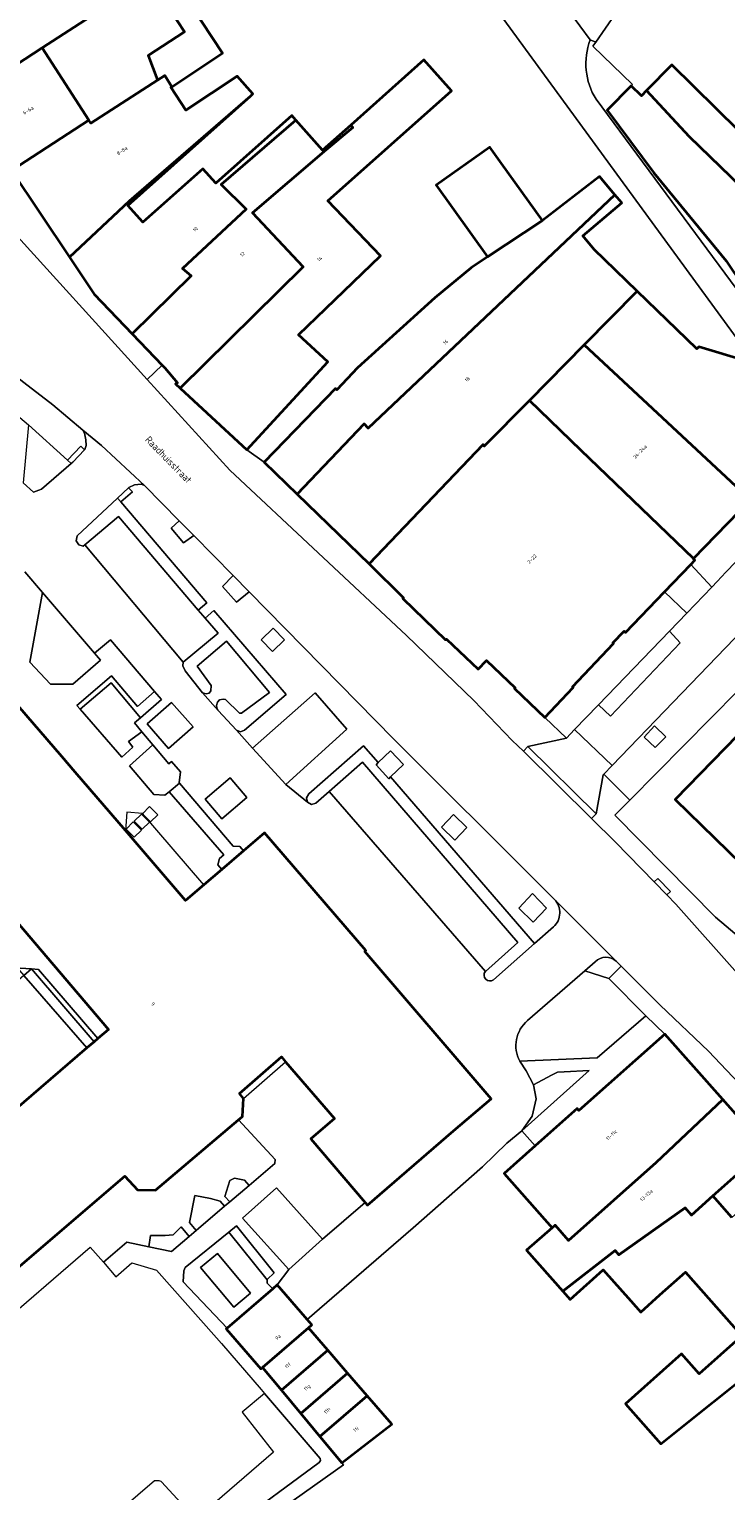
# Model space of a CAD drawing. Header units: metres. Extents: x 183400 to 185591, y 327112 to 329102.
# Tile 9 of 107: x 183596 to 183666, y 327738 to 327884. Entities that reach past the tile are written whole.
import ezdxf

# ---------------------------------------------------------------- set-up
doc = ezdxf.new("R2010")
doc.units = ezdxf.units.M
for name, color, linetype, lineweight in [('B-WE-GR-BEPLANTING_CULTUUR_BODEMBEDEKKER-GV', 90, 'Continuous', 18), ('B-WE-GR-BEPLANTING_CULTUUR_HEESTERS-GV', 90, 'Continuous', 18), ('B-WE-GR-BEPLANTING_CULTUUR_VASTE PLANTENVAK-GV', 90, 'Continuous', 18), ('B-WE-GR-GRAS-GV', 60, 'Continuous', 13), ('B-WE-GR-GROENVOORZIENING-GV', 80, 'Continuous', 18), ('B-WE-GR-HAAG-GV', 90, 'GR-HAAG1', 13), ('B-WE-IE-MEUBILAIR_WEGMEUBILAIR-GV', 7, 'Continuous', 18), ('B-WE-OG-BEBOUWING-GV', 7, 'Continuous', 35), ('B-WE-OG-BEBOUWING_HUISNUMMER-T18', 10, 'Continuous', 18), ('B-WE-OG-BEBOUWING_LUIFEL-GV', 7, 'Continuous', 18), ('B-WE-OG-BEBOUWING_STRAATNAAM-T35', 50, 'Continuous', 35), ('B-WE-OG-TERREIN_ERF-GV', 7, 'Continuous', 18), ('B-WE-VH-ONVERHARD-GV', 252, 'Continuous', 18), ('B-WE-VH-VERHARDING_ASFALT-GV', 252, 'Continuous', 18), ('B-WE-VH-VERHARDING_BETON-GV', 252, 'Continuous', 18), ('B-WE-VH-VERHARDING_BETONSTRAATSTEEN-GV', 252, 'Continuous', 18), ('B-WE-VH-VERHARDING_OPEN-GV', 252, 'Continuous', 18), ('B-WE-VH-VERHARDING_SIERBESTRATING-GV', 252, 'Continuous', 18), ('B-WE-VH-VERHARDING_TEGEL-GV', 252, 'Continuous', 18)]:
    doc.layers.add(name, color=color, linetype=linetype, lineweight=lineweight)
doc.styles.add('NLCS-ISO-M200-T25', font='NLCS-ISO.ttf')
doc.linetypes.add('GR-HAAG1', pattern='A,6,[176,NLCS.SHX,S=0.125,R=0,X=0,Y=0],-2', length=8)

msp = doc.modelspace()

# ---------------------------------------------------------------- linework, layer by layer
at = {"layer": 'B-WE-GR-BEPLANTING_CULTUUR_BODEMBEDEKKER-GV', "flags": 128}
for points in [[(183621.662, 327808.625), (183627.78, 327814.14), (183624.61, 327817.78), (183618.341, 327812.257), (183621.662, 327808.625)], [(183645.242, 327774.044), (183651.955, 327780.063), (183649.484, 327779.936), (183648.814, 327779.891), (183648.208, 327779.603), (183646.413, 327778.653), (183646.679, 327777.223), (183646.27, 327775.494), (183645.242, 327774.044)], [(183615.809, 327754.339), (183620.36, 327758.28), (183619.8, 327758.85), (183619.8, 327759.159), (183615.964, 327763.939), (183611.62, 327760.41), (183611.5, 327760.08), (183611.41, 327758.96), (183615.809, 327754.339)], [(183618.132, 327757.819), (183616.476, 327756.425), (183613.151, 327760.411), (183614.838, 327761.784), (183618.132, 327757.819)]]:
    msp.add_lwpolyline(points, close=True, dxfattribs=at)
msp.add_lwpolyline([(183651.531, 327790.016), (183645.817, 327785.047, 0.3552007), (183645.027, 327781.004), (183652.752, 327781.33), (183657.637, 327785.536), (183653.929, 327789.267)], format="xyb", close=True, dxfattribs=at)
msp.add_lwpolyline([(183592.069, 327753.761), (183602.145, 327762.439), (183603.477, 327760.918), (183605.786, 327762.918), (183607.982, 327762.461), (183608.15, 327763.596), (183609.621, 327763.58), (183610.429, 327763.661), (183611.221, 327764.452), (183612.024, 327763.507), (183612.024, 327763.507), (183612.708, 327764.088), (183612.062, 327764.875), (183612.579, 327767.603), (183614.165, 327767.303), (183615.116, 327767.022), (183615.554, 327766.507), (183616.071, 327766.947), (183615.571, 327767.494), (183616.072, 327769.092), (183616.54, 327769.302), (183617.558, 327769.125), (183618.009, 327768.595), (183620.58, 327770.78), (183620.6, 327771.18), (183616.962, 327775.141), (183608.67, 327768.11), (183606.87, 327768.16), (183605.61, 327769.52), (183593.97, 327759.57)], dxfattribs=at)
at = {"layer": 'B-WE-GR-BEPLANTING_CULTUUR_HEESTERS-GV', "flags": 128}
for points in [[(183600.226, 327840.676), (183599.866, 327841.023), (183595.985, 327844.54), (183595.433, 327838.749), (183596.47, 327837.83), (183597.28, 327838.13), (183600.226, 327840.676)], [(183597.379, 327827.793), (183596.105, 327820.83), (183598.159, 327818.644), (183600.385, 327818.633), (183603.175, 327821.027), (183602.572, 327821.731), (183597.379, 327827.793)], [(183607.289, 327813.885), (183606.571, 327814.771), (183607.162, 327815.286), (183604.218, 327818.772), (183601.143, 327816.136), (183605.307, 327811.342), (183606.382, 327812.35), (183605.969, 327812.906), (183607.289, 327813.885)], [(183610.035, 327807.902), (183611.054, 327808.768), (183611.027, 327808.8), (183611.147, 327809.896), (183610.248, 327810.913), (183609.987, 327810.696), (183608.406, 327812.579), (183606.045, 327810.501), (183608.497, 327807.627), (183609.604, 327807.57), (183610.035, 327807.902)], [(183595.51, 327789.57), (183596.259, 327790.213), (183595.146, 327790.297), (183593.29, 327792.46), (183593.376, 327793.591), (183580.522, 327808.569), (183579.474, 327808.532), (183578.212, 327810.082), (183577.75, 327810.04), (183595.51, 327789.57)], [(183596.259, 327790.213), (183595.51, 327789.57), (183601.802, 327782.317), (183602.521, 327782.934), (183596.275, 327790.211), (183596.259, 327790.213)], [(183618.132, 327757.819), (183614.838, 327761.784), (183613.151, 327760.411), (183616.476, 327756.425), (183618.132, 327757.819)], [(183616.256, 327734.464), (183625.01, 327740.92), (183625.12, 327741.13), (183625.11, 327741.33), (183619.526, 327747.821), (183617.321, 327745.959), (183620.455, 327741.958), (183614.57, 327736.885), (183616.256, 327734.464)]]:
    msp.add_lwpolyline(points, close=True, dxfattribs=at)
at = {"layer": 'B-WE-GR-BEPLANTING_CULTUUR_VASTE PLANTENVAK-GV', "flags": 128}
for points in [[(183607.246, 327805.673), (183606.538, 327804.966), (183607.317, 327804.165), (183608.066, 327804.853), (183607.246, 327805.673)], [(183608.073, 327806.415), (183607.366, 327805.708), (183608.145, 327804.907), (183608.894, 327805.595), (183608.073, 327806.415)], [(183606.439, 327804.888), (183605.732, 327804.182), (183606.511, 327803.38), (183607.26, 327804.069), (183606.439, 327804.888)]]:
    msp.add_lwpolyline(points, close=True, dxfattribs=at)
at = {"layer": 'B-WE-GR-GRAS-GV', "flags": 128}
msp.add_lwpolyline([(183601.802, 327782.317), (183595.51, 327789.57), (183581.39, 327777.16), (183582.26, 327776.07), (183587.255, 327769.813), (183601.802, 327782.317)], close=True, dxfattribs=at)
at = {"layer": 'B-WE-GR-GROENVOORZIENING-GV', "flags": 128}
for points in [[(183605.19, 327836.838), (183604.865, 327837.218), (183600.83, 327833.47), (183600.73, 327832.96), (183600.99, 327832.54), (183601.44, 327832.43), (183601.586, 327832.553), (183604.95, 327835.38), (183612.933, 327826.042), (183613.776, 327826.775), (183605.19, 327836.838)], [(183613.35, 327817.78), (183613.7, 327817.68), (183614.01, 327817.75), (183614.17, 327817.99), (183614.2, 327818.5), (183612.83, 327820.45), (183615.76, 327822.94), (183620.05, 327817.82), (183617.26, 327815.74), (183617.05, 327815.75), (183615.64, 327817.11), (183615.4, 327817.15), (183615.06, 327817.07), (183614.85, 327816.84), (183614.76, 327816.53), (183614.78, 327816.27), (183614.91, 327816.01), (183616.746, 327814.048), (183617.141, 327813.874), (183617.537, 327814.044), (183621.695, 327817.602), (183614.487, 327825.988), (183613.614, 327825.246), (183614.91, 327823.73), (183611.43, 327820.84), (183611.38, 327820.48), (183611.61, 327819.99), (183613.35, 327817.78)], [(183601.143, 327816.136), (183604.218, 327818.772), (183607.162, 327815.286), (183609.265, 327817.118), (183608.553, 327817.918), (183606.867, 327816.41), (183604.275, 327819.479), (183600.815, 327816.514), (183601.143, 327816.136)], [(183596.275, 327790.211), (183602.521, 327782.934), (183602.9, 327783.26), (183596.98, 327790.158), (183596.275, 327790.211)], [(183616.071, 327766.947), (183618.009, 327768.595), (183617.558, 327769.125), (183616.54, 327769.302), (183616.072, 327769.092), (183615.571, 327767.494), (183616.071, 327766.947)], [(183615.554, 327766.507), (183615.116, 327767.022), (183614.165, 327767.303), (183612.579, 327767.603), (183612.062, 327764.875), (183612.708, 327764.088), (183615.554, 327766.507)], [(183612.024, 327763.507), (183611.221, 327764.452), (183610.429, 327763.661), (183609.621, 327763.58), (183608.15, 327763.596), (183607.982, 327762.461), (183610.24, 327761.99), (183612.024, 327763.507)], [(183615.964, 327763.939), (183619.8, 327759.159), (183619.8, 327759.21), (183620.52, 327759.86), (183616.74, 327764.57), (183615.964, 327763.939)]]:
    msp.add_lwpolyline(points, close=True, dxfattribs=at)
msp.add_lwpolyline([(183632.14, 327809.376), (183631.95, 327809.19), (183630.69, 327810.6), (183630.903, 327810.807), (183629.439, 327812.501), (183623.955, 327807.71), (183623.728, 327807.309), (183623.853, 327806.866), (183624.244, 327806.645), (183624.679, 327806.759), (183625.998, 327807.927), (183629.345, 327810.855), (183644.854, 327792.851), (183641.598, 327789.965, 0.9041873), (183642.418, 327789.136), (183646.522, 327792.742)], format="xyb", close=True, dxfattribs=at)
at = {"layer": 'B-WE-GR-HAAG-GV', "flags": 128}
for points in [[(183605.19, 327836.838), (183604.865, 327837.218), (183600.83, 327833.47), (183600.73, 327832.96), (183600.99, 327832.54), (183601.44, 327832.43), (183601.586, 327832.553), (183604.95, 327835.38), (183612.933, 327826.042), (183613.776, 327826.775), (183605.19, 327836.838)], [(183613.614, 327825.246), (183614.91, 327823.73), (183611.43, 327820.84), (183611.38, 327820.48), (183611.61, 327819.99), (183613.35, 327817.78), (183613.7, 327817.68), (183614.01, 327817.75), (183614.17, 327817.99), (183614.2, 327818.5), (183612.83, 327820.45), (183615.76, 327822.94), (183620.05, 327817.82), (183617.26, 327815.74), (183617.05, 327815.75), (183615.64, 327817.11), (183615.4, 327817.15), (183615.06, 327817.07), (183614.85, 327816.84), (183614.76, 327816.53), (183614.78, 327816.27), (183614.91, 327816.01), (183616.746, 327814.048), (183617.141, 327813.874), (183617.537, 327814.044), (183621.695, 327817.602), (183614.487, 327825.988), (183613.614, 327825.246)], [(183601.143, 327816.136), (183604.218, 327818.772), (183607.162, 327815.286), (183609.265, 327817.118), (183608.553, 327817.918), (183606.867, 327816.41), (183604.275, 327819.479), (183600.815, 327816.514), (183601.143, 327816.136)], [(183596.275, 327790.211), (183602.521, 327782.934), (183602.9, 327783.26), (183596.98, 327790.158), (183596.275, 327790.211)], [(183616.071, 327766.947), (183618.009, 327768.595), (183617.558, 327769.125), (183616.54, 327769.302), (183616.072, 327769.092), (183615.571, 327767.494), (183616.071, 327766.947)], [(183615.554, 327766.507), (183615.116, 327767.022), (183614.165, 327767.303), (183612.579, 327767.603), (183612.062, 327764.875), (183612.708, 327764.088), (183615.554, 327766.507)], [(183607.982, 327762.461), (183610.24, 327761.99), (183612.024, 327763.507), (183611.221, 327764.452), (183610.429, 327763.661), (183609.621, 327763.58), (183608.15, 327763.596), (183607.982, 327762.461)], [(183615.964, 327763.939), (183619.8, 327759.159), (183619.8, 327759.21), (183620.52, 327759.86), (183616.74, 327764.57), (183615.964, 327763.939)]]:
    msp.add_lwpolyline(points, close=True, dxfattribs=at)
msp.add_lwpolyline([(183623.853, 327806.866), (183624.244, 327806.645), (183624.679, 327806.759), (183625.998, 327807.927), (183629.345, 327810.855), (183644.854, 327792.851), (183641.598, 327789.965, 0.9041873), (183642.418, 327789.136), (183646.522, 327792.742), (183632.14, 327809.376), (183631.95, 327809.19), (183630.69, 327810.6), (183630.903, 327810.807), (183629.439, 327812.501), (183623.955, 327807.71), (183623.728, 327807.309)], format="xyb", close=True, dxfattribs=at)
at = {"layer": 'B-WE-IE-MEUBILAIR_WEGMEUBILAIR-GV', "flags": 128}
for points in [[(183611.036, 327834.956), (183610.22, 327834.22), (183611.44, 327832.77), (183612.483, 327833.484), (183611.036, 327834.956)], [(183618.027, 327827.847), (183616.415, 327829.486), (183615.35, 327828.41), (183616.73, 327826.82), (183618.027, 327827.847)], [(183620.405, 327824.24), (183619.202, 327823.074), (183620.344, 327821.896), (183621.546, 327823.062), (183620.405, 327824.24)], [(183659.611, 327813.4), (183658.502, 327814.472), (183657.475, 327813.366), (183658.574, 327812.323), (183659.611, 327813.4)], [(183632.14, 327809.376), (183633.42, 327810.63), (183632.12, 327811.99), (183630.903, 327810.807), (183630.69, 327810.6), (183631.95, 327809.19), (183632.14, 327809.376)], [(183637.23, 327804.37), (183638.54, 327803.06), (183639.76, 327804.34), (183638.41, 327805.63), (183637.23, 327804.37)], [(183644.95, 327796.29), (183646.36, 327794.88), (183647.7, 327796.27), (183646.31, 327797.73), (183644.95, 327796.29)]]:
    msp.add_lwpolyline(points, close=True, dxfattribs=at)
at = {"layer": 'B-WE-OG-BEBOUWING-GV', "flags": 128}
for points in [[(183598.893, 327895.716), (183600.288, 327894.881), (183598.402, 327891.823), (183595.794, 327890.16), (183590.441, 327886.746), (183591.574, 327884.886), (183587.436, 327882.248), (183590.273, 327877.581), (183597.34, 327882.18), (183608.07, 327889.13), (183609.1, 327890.161), (183607.867, 327891.501), (183609.177, 327893.851), (183600.54, 327898.668), (183598.893, 327895.716)], [(183608.07, 327889.13), (183611.54, 327883.77), (183607.91, 327881.42), (183608.87, 327878.97), (183609.595, 327879.414), (183610.288, 327878.304), (183615.355, 327881.656), (183612.265, 327886.327), (183617.211, 327889.608), (183614.48, 327893.48), (183609.1, 327890.161), (183608.07, 327889.13)], [(183602.006, 327874.974), (183597.34, 327882.18), (183590.273, 327877.581), (183594.65, 327870.38), (183594.17, 327870.088), (183594.263, 327869.949), (183602.006, 327874.974)], [(183617.772, 327842.056), (183625.875, 327850.839), (183622.95, 327853.538), (183631.141, 327861.423), (183625.87, 327866.898), (183638.211, 327877.896), (183635.463, 327880.979), (183628.155, 327874.466), (183628.349, 327874.221), (183625.73, 327872.03), (183618.331, 327865.702), (183623.405, 327860.304), (183611.108, 327848.205), (183617.772, 327842.056)], [(183682.504, 327864.265), (183682.067, 327863.82), (183669.288, 327876.383), (183666.876, 327873.929), (183660.223, 327880.47), (183657.702, 327877.906), (183661.96, 327873.33), (183671.32, 327864.26), (183683.2, 327852.547), (183688.74, 327858.23), (183682.504, 327864.265)], [(183610.288, 327878.304), (183609.595, 327879.414), (183608.87, 327878.97), (183602.21, 327874.66), (183602.006, 327874.974), (183594.263, 327869.949), (183600.062, 327861.291), (183606.039, 327866.882), (183618.136, 327877.352), (183618.389, 327877.578), (183616.806, 327879.355), (183611.693, 327875.972), (183610.193, 327878.241), (183610.288, 327878.304)], [(183673.07, 327849.469), (183673.894, 327848.334), (183676.586, 327845.763), (183677.146, 327846.338), (183683.2, 327852.547), (183671.32, 327864.26), (183661.96, 327873.33), (183657.702, 327877.906), (183657.194, 327877.389), (183656.168, 327878.399), (183653.77, 327875.96), (183658.41, 327869.69), (183665.65, 327860.92), (183670.48, 327853.72), (183673.98, 327850.52), (183673.07, 327849.469)], [(183622.671, 327874.952), (183622.259, 327875.414), (183614.682, 327868.661), (183613.398, 327870.102), (183607.403, 327864.76), (183605.899, 327866.447), (183618.136, 327877.352), (183606.039, 327866.882), (183600.062, 327861.291), (183602.538, 327857.594), (183606.33, 327853.623), (183612.233, 327859.428), (183611.361, 327860.132), (183617.708, 327866.079), (183615.2, 327868.54), (183622.671, 327874.952)], [(183611.108, 327848.205), (183623.405, 327860.304), (183618.331, 327865.702), (183625.73, 327872.03), (183628.349, 327874.221), (183628.155, 327874.466), (183625.34, 327871.958), (183622.671, 327874.952), (183615.2, 327868.54), (183617.708, 327866.079), (183611.361, 327860.132), (183612.233, 327859.428), (183606.33, 327853.623), (183609.319, 327850.493), (183609.572, 327850.228), (183610.868, 327848.741), (183610.638, 327848.638), (183611.108, 327848.205)], [(183641.82, 327861.31), (183647.319, 327864.944), (183643.2, 327870.64), (183642.03, 327872.27), (183636.7, 327868.47), (183641.82, 327861.31)], [(183654.543, 327867.511), (183653.01, 327869.32), (183647.319, 327864.944), (183641.82, 327861.31), (183640.17, 327860.21), (183636.55, 327857.21), (183628.82, 327850.23), (183626.76, 327848.03), (183626.62, 327848.16), (183619.51, 327840.81), (183622.821, 327837.606), (183629.485, 327844.629), (183629.907, 327844.202), (183654.543, 327867.511)], [(183651.453, 327852.51), (183656.764, 327857.9), (183652.48, 327862.05), (183651.35, 327863.42), (183655.226, 327866.705), (183654.543, 327867.511), (183629.907, 327844.202), (183629.485, 327844.629), (183622.821, 327837.606), (183630, 327830.66), (183641.393, 327842.577), (183641.492, 327842.401), (183646.008, 327846.984), (183651.453, 327852.51)], [(183656.764, 327857.9), (183651.453, 327852.51), (183668.087, 327837.043), (183674.023, 327843.134), (183674.662, 327843.79), (183671.121, 327847.22), (183670.74, 327846.78), (183667.68, 327850.89), (183662.92, 327852.33), (183662.72, 327852.13), (183656.764, 327857.9)], [(183651.453, 327852.51), (183646.008, 327846.984), (183651.122, 327842.02), (183662.398, 327831.205), (183668.087, 327837.043), (183651.453, 327852.51)], [(183662.115, 327830.597), (183662.52, 327831.019), (183662.363, 327831.17), (183662.398, 327831.205), (183651.122, 327842.02), (183646.008, 327846.984), (183641.492, 327842.401), (183641.393, 327842.577), (183630, 327830.66), (183633.423, 327827.255), (183633.363, 327827.193), (183637.633, 327823.055), (183637.722, 327823.148), (183640.872, 327820.129), (183641.728, 327821.022), (183644.584, 327818.284), (183644.509, 327818.205), (183647.523, 327815.316), (183650.384, 327818.301), (183650.291, 327818.39), (183654.412, 327822.69), (183654.334, 327822.765), (183655.463, 327823.943), (183655.606, 327823.806), (183659.498, 327827.866), (183662.115, 327830.597)], [(183685.859, 327826.23), (183686.068, 327826.447), (183684.7, 327828.241), (183684.482, 327828.527), (183680.937, 327831.96), (183669.815, 327820.474), (183671.729, 327818.618), (183660.552, 327807.135), (183668.494, 327799.404), (183677.248, 327808.391), (183671.91, 327813.58), (183673.99, 327815.72), (183674.883, 327814.846), (183685.859, 327826.23)], [(183648.281, 327764.375), (183648.568, 327764.625), (183649.9, 327763.1), (183658.65, 327770.87), (183665.312, 327777.169), (183659.514, 327783.698), (183650.93, 327776.075), (183650.764, 327776.262), (183646.576, 327772.542), (183643.474, 327769.788), (183648.281, 327764.375)], [(183648.281, 327764.375), (183645.694, 327762.123), (183649.327, 327758.031), (183654.553, 327762.095), (183654.92, 327761.659), (183661.542, 327766.343), (183662.18, 327765.635), (183664.307, 327767.549), (183669.645, 327772.29), (183665.312, 327777.169), (183658.65, 327770.87), (183649.9, 327763.1), (183648.568, 327764.625), (183648.281, 327764.375)], [(183619.35, 327750.41), (183623.92, 327754.37), (183624.27, 327754.67), (183623.819, 327755.191), (183623.61, 327755.433), (183620.82, 327758.658), (183620.81, 327758.67), (183620.36, 327758.28), (183615.809, 327754.339), (183615.73, 327754.27), (183619.19, 327750.27), (183619.35, 327750.41)], [(183623.92, 327754.37), (183619.35, 327750.41), (183621.241, 327748.137), (183625.86, 327752.13), (183623.92, 327754.37)], [(183623.16, 327745.83), (183627.825, 327749.863), (183625.86, 327752.13), (183621.241, 327748.137), (183623.16, 327745.83)], [(183627.825, 327749.863), (183623.16, 327745.83), (183625.079, 327743.524), (183629.789, 327747.596), (183627.825, 327749.863)], [(183627.275, 327740.885), (183632.251, 327744.754), (183629.789, 327747.596), (183625.079, 327743.524), (183627.275, 327740.885)]]:
    msp.add_lwpolyline(points, close=True, dxfattribs=at)
for points in [[(183593.97, 327759.57), (183605.61, 327769.52), (183606.87, 327768.16), (183608.67, 327768.11), (183616.962, 327775.141), (183617.35, 327775.47), (183617.46, 327777.28), (183617.044, 327777.767), (183621.233, 327781.426), (183621.65, 327780.94), (183626.52, 327775.27), (183624.16, 327773.24), (183629.607, 327766.89), (183629.823, 327766.638), (183638.431, 327774.034), (183642.18, 327777.255), (183629.548, 327791.954), (183629.647, 327792.039), (183619.532, 327803.81), (183617.44, 327802.013), (183615.27, 327800.148), (183613.487, 327798.616), (183611.667, 327797.052), (183605.659, 327804.026), (183600.626, 327809.867), (183599.295, 327811.412), (183594.27, 327817.26)], [(183578.94, 327813.555), (183603.962, 327784.173), (183602.9, 327783.26), (183602.521, 327782.934), (183601.802, 327782.317), (183587.255, 327769.813)], [(183666.215, 327765.396), (183664.307, 327767.549), (183662.18, 327765.635), (183661.542, 327766.343), (183654.92, 327761.659), (183654.553, 327762.095), (183649.327, 327758.031), (183650.059, 327757.207), (183653.376, 327760.152), (183656.114, 327757.069), (183657.125, 327755.947), (183659.032, 327757.669), (183661.575, 327759.926), (183667.212, 327753.579), (183662.951, 327749.794), (183661.205, 327751.761), (183655.597, 327746.781), (183659.136, 327742.795), (183669.55, 327751.11)]]:
    msp.add_lwpolyline(points, dxfattribs=at)
at = {"layer": 'B-WE-OG-BEBOUWING_LUIFEL-GV', "flags": 128}
for points in [[(183605.659, 327804.026), (183611.667, 327797.052), (183613.487, 327798.616), (183607.348, 327805.743), (183605.795, 327805.859), (183605.659, 327804.026)], [(183621.65, 327780.94), (183621.233, 327781.426), (183617.044, 327777.767), (183617.46, 327777.28), (183621.65, 327780.94)], [(183621.97, 327760.21), (183625.34, 327763.23), (183620.73, 327768.35), (183617.36, 327765.33), (183621.97, 327760.21)]]:
    msp.add_lwpolyline(points, close=True, dxfattribs=at)
at = {"layer": 'B-WE-OG-TERREIN_ERF-GV', "flags": 128}
for points in [[(183667.111, 327897.545), (183657.114, 327889.334), (183656.742, 327888.926), (183654.444, 327885.629), (183654.561, 327885.548), (183652.618, 327882.752), (183652.341, 327882.353), (183656.304, 327878.537), (183656.168, 327878.399), (183657.194, 327877.389), (183657.702, 327877.906), (183657.702, 327877.906), (183660.223, 327880.47), (183666.876, 327873.929)], [(183612.265, 327886.327), (183615.355, 327881.656), (183610.288, 327878.304), (183610.193, 327878.241), (183611.693, 327875.972), (183616.806, 327879.355), (183618.389, 327877.578), (183618.136, 327877.352), (183605.899, 327866.447), (183607.403, 327864.76), (183613.398, 327870.102), (183614.682, 327868.661), (183622.259, 327875.414), (183622.671, 327874.952), (183625.34, 327871.958), (183628.155, 327874.466), (183628.155, 327874.466), (183635.463, 327880.979), (183638.211, 327877.896), (183625.87, 327866.898), (183631.141, 327861.423), (183622.95, 327853.538), (183625.875, 327850.839), (183617.772, 327842.056), (183619.51, 327840.81), (183626.62, 327848.16), (183626.76, 327848.03), (183628.82, 327850.23), (183636.55, 327857.21), (183640.17, 327860.21), (183641.82, 327861.31), (183636.7, 327868.47), (183642.03, 327872.27), (183643.2, 327870.64), (183647.319, 327864.944), (183653.01, 327869.32), (183654.543, 327867.511), (183655.226, 327866.705), (183651.35, 327863.42), (183652.48, 327862.05), (183656.764, 327857.9), (183662.72, 327852.13), (183662.92, 327852.33), (183667.68, 327850.89)], [(183670.797, 327847.561), (183643.46, 327884.998)], [(183668.494, 327799.404), (183660.552, 327807.135), (183671.729, 327818.618)], [(183666.821, 327817.978), (183656.034, 327807.062), (183654.546, 327805.557), (183664.57, 327795.39), (183667.14, 327793.2)], [(183669.55, 327751.11), (183659.136, 327742.795), (183655.597, 327746.781), (183661.205, 327751.761), (183662.951, 327749.794), (183667.212, 327753.579), (183661.575, 327759.926), (183659.032, 327757.669), (183657.125, 327755.947), (183656.114, 327757.069), (183653.376, 327760.152), (183650.059, 327757.207), (183649.327, 327758.031), (183649.327, 327758.031), (183645.694, 327762.123), (183648.281, 327764.375), (183643.474, 327769.788), (183646.576, 327772.542), (183645.242, 327774.044), (183643.751, 327772.798), (183641.32, 327770.46), (183634.4, 327764.343), (183623.819, 327755.191), (183624.27, 327754.67), (183623.92, 327754.37), (183625.86, 327752.13), (183627.825, 327749.863), (183629.789, 327747.596), (183632.251, 327744.754), (183627.275, 327740.885), (183627.442, 327740.685), (183616.55, 327732.956)], [(183612.36, 327735.64), (183609.26, 327739), (183609.226, 327739.015), (183609.03, 327739.1), (183608.57, 327739.11), (183605.243, 327736.218)]]:
    msp.add_lwpolyline(points, dxfattribs=at)
for points in [[(183597.34, 327882.18), (183602.006, 327874.974), (183602.21, 327874.66), (183608.87, 327878.97), (183607.91, 327881.42), (183611.54, 327883.77), (183608.07, 327889.13), (183597.34, 327882.18)], [(183669.645, 327772.29), (183664.307, 327767.549), (183666.215, 327765.396), (183669.395, 327768.215), (183676.185, 327760.57), (183672.867, 327757.573), (183674.639, 327756.028), (183678.189, 327752.933), (183683.68, 327756.967), (183675.692, 327765.688), (183669.645, 327772.29)]]:
    msp.add_lwpolyline(points, close=True, dxfattribs=at)
at = {"layer": 'B-WE-VH-ONVERHARD-GV', "flags": 128}
for points in [[(183611.036, 327834.956), (183610.22, 327834.22), (183611.44, 327832.77), (183612.483, 327833.484), (183611.036, 327834.956)], [(183616.415, 327829.486), (183615.35, 327828.41), (183616.73, 327826.82), (183618.027, 327827.847), (183616.415, 327829.486)], [(183620.405, 327824.24), (183619.202, 327823.074), (183620.344, 327821.896), (183621.546, 327823.062), (183620.405, 327824.24)], [(183659.611, 327813.4), (183658.502, 327814.472), (183657.475, 327813.366), (183658.574, 327812.323), (183659.611, 327813.4)], [(183630.903, 327810.807), (183630.69, 327810.6), (183631.95, 327809.19), (183632.14, 327809.376), (183633.42, 327810.63), (183632.12, 327811.99), (183630.903, 327810.807)], [(183616.113, 327809.301), (183613.606, 327807.158), (183615.285, 327805.194), (183617.792, 327807.337), (183616.113, 327809.301)], [(183637.23, 327804.37), (183638.54, 327803.06), (183639.76, 327804.34), (183638.41, 327805.63), (183637.23, 327804.37)], [(183644.95, 327796.29), (183646.36, 327794.88), (183647.7, 327796.27), (183646.31, 327797.73), (183644.95, 327796.29)]]:
    msp.add_lwpolyline(points, close=True, dxfattribs=at)
at = {"layer": 'B-WE-VH-VERHARDING_ASFALT-GV', "flags": 128}
for points in [[(183652.074, 327882.975), (183652.618, 327882.752), (183654.561, 327885.548), (183654.444, 327885.629), (183656.742, 327888.926), (183657.114, 327889.334), (183667.111, 327897.545), (183668.716, 327896.003), (183672.706, 327899.254), (183670.98, 327900.92), (183674.416, 327903.946), (183674.498, 327904.018), (183671.505, 327903.979), (183669.708, 327906.227), (183647.924, 327888.6), (183652.074, 327882.975)], [(183652.91, 327816.597), (183654.108, 327815.445), (183661.064, 327822.773), (183659.984, 327823.949), (183652.91, 327816.597)]]:
    msp.add_lwpolyline(points, close=True, dxfattribs=at)
for points in [[(183667.06, 327789.47), (183660.63, 327796.67), (183659.731, 327797.594), (183658.468, 327798.893), (183654.6, 327802.87), (183652.197, 327805.238), (183645.395, 327811.941), (183644.29, 327813.03), (183640.45, 327817.02), (183633.74, 327823.5), (183616.096, 327840.011), (183607.838, 327849.078), (183604.607, 327852.625), (183596.512, 327861.548), (183584.456, 327874.788)], [(183665.626, 327829.812), (183664.74, 327828.891), (183664.207, 327828.337), (183661.712, 327825.744), (183659.984, 327823.949), (183661.064, 327822.773), (183654.108, 327815.445), (183652.91, 327816.597), (183652.857, 327816.542), (183650.514, 327814.107), (183654.261, 327810.528), (183708.332, 327866.645)], [(183589.681, 327853.221), (183598.404, 327846.527), (183601.406, 327844.019), (183603.257, 327842.472), (183607.56, 327838.49), (183611.036, 327834.956), (183612.483, 327833.484), (183616.415, 327829.486), (183618.027, 327827.847), (183632.43, 327813.2), (183647.274, 327798.386), (183648.501, 327797.152), (183654.671, 327790.974), (183655.153, 327790.492), (183659.073, 327786.577), (183663.88, 327781.99), (183667.53, 327778.18)]]:
    msp.add_lwpolyline(points, dxfattribs=at)
at = {"layer": 'B-WE-VH-VERHARDING_BETON-GV', "flags": 128}
for points in [[(183652.197, 327805.238), (183652.651, 327805.699), (183645.839, 327812.412), (183645.395, 327811.941), (183652.197, 327805.238)], [(183617.44, 327802.013), (183617.088, 327802.423), (183616.413, 327802.465), (183611.054, 327808.768), (183610.035, 327807.902), (183615.471, 327801.619), (183615.052, 327801.225), (183614.878, 327800.603), (183615.27, 327800.148), (183617.44, 327802.013)]]:
    msp.add_lwpolyline(points, close=True, dxfattribs=at)
at = {"layer": 'B-WE-VH-VERHARDING_BETONSTRAATSTEEN-GV', "flags": 128}
for points in [[(183652.074, 327882.975), (183647.924, 327888.6), (183646.484, 327887.438), (183643.46, 327884.998), (183670.797, 327847.561), (183671.121, 327847.22), (183674.662, 327843.79), (183676.586, 327845.763), (183673.894, 327848.334), (183673.07, 327849.469), (183652.655, 327877.04, -0.2340195)], [(183618.341, 327812.257), (183624.61, 327817.78), (183627.78, 327814.14), (183621.662, 327808.625), (183623.853, 327806.866), (183623.728, 327807.309), (183623.955, 327807.71), (183629.439, 327812.501), (183630.903, 327810.807), (183632.12, 327811.99), (183633.42, 327810.63), (183632.14, 327809.376), (183646.522, 327792.742), (183648.412, 327794.411, 0.4169998), (183648.501, 327797.152), (183647.274, 327798.386), (183632.43, 327813.2), (183618.027, 327827.847), (183616.73, 327826.82), (183615.35, 327828.41), (183616.415, 327829.486), (183612.483, 327833.484), (183611.44, 327832.77), (183610.22, 327834.22), (183611.036, 327834.956), (183607.56, 327838.49), (183607.24, 327838.6), (183606.56, 327838.56), (183606, 327838.27), (183605.974, 327838.246), (183606.357, 327837.834), (183605.19, 327836.838), (183613.776, 327826.775), (183612.933, 327826.042), (183613.614, 327825.246), (183614.487, 327825.988), (183621.695, 327817.602), (183617.537, 327814.044), (183617.141, 327813.874), (183616.746, 327814.048)], [(183652.569, 327790.926), (183651.531, 327790.016), (183653.929, 327789.267), (183655.153, 327790.492), (183654.671, 327790.974, 0.4062852)]]:
    msp.add_lwpolyline(points, format="xyb", close=True, dxfattribs=at)
for points in [[(183594.263, 327869.949), (183594.17, 327870.088), (183594.65, 327870.38), (183590.273, 327877.581), (183587.436, 327882.248), (183581.791, 327878.83), (183582.968, 327876.706), (183584.456, 327874.788), (183596.512, 327861.548), (183604.607, 327852.625), (183607.838, 327849.078), (183609.319, 327850.493), (183606.33, 327853.623), (183602.538, 327857.594), (183600.062, 327861.291), (183594.263, 327869.949)], [(183599.866, 327841.023), (183601.193, 327842.4), (183601.565, 327842.043), (183601.61, 327842.09), (183601.72, 327842.48), (183601.7, 327843.05), (183601.56, 327843.7), (183601.406, 327844.019), (183598.404, 327846.527), (183589.681, 327853.221), (183580.467, 327860.235), (183578.345, 327861.646), (183577.137, 327859.015), (183589.259, 327849.866), (183591.61, 327848.051), (183594.097, 327846.11), (183595.109, 327845.279), (183595.985, 327844.54), (183599.866, 327841.023)], [(183599.866, 327841.023), (183600.226, 327840.676), (183600.396, 327840.823), (183601.565, 327842.043), (183601.193, 327842.4), (183599.866, 327841.023)], [(183605.19, 327836.838), (183606.357, 327837.834), (183605.974, 327838.246), (183604.865, 327837.218), (183605.19, 327836.838)], [(183613.614, 327825.246), (183612.933, 327826.042), (183604.95, 327835.38), (183601.586, 327832.553), (183611.43, 327820.84), (183614.91, 327823.73), (183613.614, 327825.246)], [(183620.405, 327824.24), (183621.546, 327823.062), (183620.344, 327821.896), (183619.202, 327823.074), (183620.405, 327824.24)], [(183614.91, 327816.01), (183614.78, 327816.27), (183614.76, 327816.53), (183614.85, 327816.84), (183615.06, 327817.07), (183615.4, 327817.15), (183615.64, 327817.11), (183617.05, 327815.75), (183617.26, 327815.74), (183620.05, 327817.82), (183615.76, 327822.94), (183612.83, 327820.45), (183614.2, 327818.5), (183614.17, 327817.99), (183614.01, 327817.75), (183613.7, 327817.68), (183613.35, 327817.78), (183614.91, 327816.01)], [(183612.413, 327814.37), (183609.965, 327812.221), (183607.811, 327814.676), (183610.259, 327816.825), (183612.413, 327814.37)], [(183649.692, 327813.261), (183645.839, 327812.412), (183652.651, 327805.699), (183653.356, 327809.581), (183653.419, 327809.646), (183654.261, 327810.528), (183650.514, 327814.107), (183649.692, 327813.261)], [(183641.598, 327789.965), (183644.854, 327792.851), (183629.345, 327810.855), (183625.998, 327807.927), (183641.598, 327789.965)], [(183616.113, 327809.301), (183617.792, 327807.337), (183615.285, 327805.194), (183613.606, 327807.158), (183616.113, 327809.301)], [(183607.246, 327805.673), (183608.066, 327804.853), (183607.317, 327804.165), (183606.538, 327804.966), (183607.246, 327805.673)], [(183608.073, 327806.415), (183608.894, 327805.595), (183608.145, 327804.907), (183607.366, 327805.708), (183608.073, 327806.415)], [(183637.23, 327804.37), (183638.41, 327805.63), (183639.76, 327804.34), (183638.54, 327803.06), (183637.23, 327804.37)], [(183606.439, 327804.888), (183607.26, 327804.069), (183606.511, 327803.38), (183605.732, 327804.182), (183606.439, 327804.888)], [(183658.468, 327798.893), (183659.731, 327797.594), (183660.089, 327797.943), (183658.827, 327799.241), (183658.468, 327798.893)], [(183644.95, 327796.29), (183646.31, 327797.73), (183647.7, 327796.27), (183646.36, 327794.88), (183644.95, 327796.29)], [(183646.576, 327772.542), (183650.764, 327776.262), (183650.93, 327776.075), (183659.514, 327783.698), (183657.637, 327785.536), (183652.752, 327781.33), (183645.027, 327781.004), (183645.689, 327780.044), (183646.413, 327778.653), (183648.208, 327779.603), (183648.814, 327779.891), (183649.484, 327779.936), (183651.955, 327780.063), (183645.242, 327774.044), (183646.576, 327772.542)]]:
    msp.add_lwpolyline(points, close=True, dxfattribs=at)
msp.add_lwpolyline([(183595.617, 327829.85), (183597.379, 327827.793), (183602.572, 327821.731), (183604.156, 327823.08), (183608.553, 327817.918), (183609.265, 327817.118), (183607.162, 327815.286), (183606.571, 327814.771), (183607.289, 327813.885), (183608.406, 327812.579), (183609.987, 327810.696), (183610.248, 327810.913), (183611.147, 327809.896), (183611.027, 327808.8), (183611.054, 327808.768), (183616.413, 327802.465), (183617.088, 327802.423), (183617.44, 327802.013), (183619.532, 327803.81), (183629.647, 327792.039), (183629.548, 327791.954), (183642.18, 327777.255), (183638.431, 327774.034), (183629.823, 327766.638), (183629.607, 327766.89), (183625.34, 327763.23), (183621.97, 327760.21), (183620.82, 327758.658), (183623.61, 327755.433), (183623.819, 327755.191), (183634.4, 327764.343), (183641.32, 327770.46), (183643.751, 327772.798), (183645.242, 327774.044), (183646.27, 327775.494), (183646.679, 327777.223), (183646.413, 327778.653), (183645.689, 327780.044), (183645.027, 327781.004, -0.3552007), (183645.817, 327785.047), (183651.531, 327790.016), (183652.569, 327790.926, -0.4062852), (183654.671, 327790.974), (183648.501, 327797.152, -0.4169998), (183648.412, 327794.411), (183646.522, 327792.742), (183642.418, 327789.136, -0.9041873), (183641.598, 327789.965), (183625.998, 327807.927), (183624.679, 327806.759), (183624.244, 327806.645), (183623.853, 327806.866), (183621.662, 327808.625), (183618.341, 327812.257), (183616.746, 327814.048), (183614.91, 327816.01), (183613.35, 327817.78), (183611.61, 327819.99), (183611.38, 327820.48), (183611.43, 327820.84), (183601.586, 327832.553), (183601.44, 327832.43), (183600.99, 327832.54), (183600.73, 327832.96), (183600.83, 327833.47), (183604.865, 327837.218), (183605.974, 327838.246), (183606, 327838.27), (183606.56, 327838.56), (183607.24, 327838.6), (183607.56, 327838.49), (183603.257, 327842.472), (183601.406, 327844.019), (183601.56, 327843.7), (183601.7, 327843.05), (183601.72, 327842.48), (183601.61, 327842.09), (183601.565, 327842.043), (183600.396, 327840.823), (183600.226, 327840.676), (183597.28, 327838.13), (183596.47, 327837.83), (183595.433, 327838.749)], format="xyb", dxfattribs=at)
for points in [[(183594.27, 327817.26), (183599.295, 327811.412), (183600.626, 327809.867), (183605.659, 327804.026), (183611.667, 327797.052), (183613.487, 327798.616), (183615.27, 327800.148), (183614.878, 327800.603), (183615.052, 327801.225), (183615.471, 327801.619), (183610.035, 327807.902), (183609.604, 327807.57), (183608.497, 327807.627), (183606.045, 327810.501), (183608.406, 327812.579), (183607.289, 327813.885), (183605.969, 327812.906), (183606.382, 327812.35), (183605.307, 327811.342), (183601.143, 327816.136), (183600.815, 327816.514), (183604.275, 327819.479), (183606.867, 327816.41), (183608.553, 327817.918), (183604.156, 327823.08), (183602.572, 327821.731), (183602.572, 327821.731), (183603.175, 327821.027), (183600.385, 327818.633), (183598.159, 327818.644), (183596.105, 327820.83), (183597.379, 327827.793), (183595.617, 327829.85)], [(183595.146, 327790.297), (183596.259, 327790.213), (183596.275, 327790.211), (183596.98, 327790.158), (183602.9, 327783.26), (183603.962, 327784.173), (183578.94, 327813.555)], [(183616.55, 327732.956), (183627.442, 327740.685), (183627.275, 327740.885), (183625.079, 327743.524), (183623.16, 327745.83), (183621.241, 327748.137), (183619.35, 327750.41), (183619.19, 327750.27), (183615.73, 327754.27), (183615.809, 327754.339), (183611.41, 327758.96), (183611.5, 327760.08), (183611.62, 327760.41), (183615.964, 327763.939), (183616.74, 327764.57), (183620.52, 327759.86), (183619.8, 327759.21), (183619.8, 327759.159), (183619.8, 327758.85), (183620.36, 327758.28), (183620.36, 327758.28), (183620.81, 327758.67), (183620.82, 327758.658), (183621.97, 327760.21), (183625.34, 327763.23), (183629.607, 327766.89), (183624.16, 327773.24), (183626.52, 327775.27), (183621.65, 327780.94), (183621.233, 327781.426), (183617.044, 327777.767), (183617.46, 327777.28), (183617.35, 327775.47), (183616.962, 327775.141), (183620.6, 327771.18), (183620.58, 327770.78), (183618.009, 327768.595), (183616.071, 327766.947), (183615.554, 327766.507), (183612.708, 327764.088), (183612.024, 327763.507), (183610.24, 327761.99), (183607.982, 327762.461), (183605.786, 327762.918), (183603.477, 327760.918), (183604.693, 327759.479), (183606.294, 327760.876), (183608.75, 327760.13), (183614.736, 327753.388), (183615.24, 327752.82), (183619.2, 327748.2), (183619.526, 327747.821), (183625.11, 327741.33), (183625.12, 327741.13), (183625.01, 327740.92), (183616.256, 327734.464)]]:
    msp.add_lwpolyline(points, dxfattribs=at)
at = {"layer": 'B-WE-VH-VERHARDING_OPEN-GV', "flags": 128}
msp.add_lwpolyline([(183612.413, 327814.37), (183610.259, 327816.825), (183607.811, 327814.676), (183609.965, 327812.221), (183612.413, 327814.37)], close=True, dxfattribs=at)
at = {"layer": 'B-WE-VH-VERHARDING_SIERBESTRATING-GV', "flags": 128}
msp.add_lwpolyline([(183708.332, 327866.645), (183654.261, 327810.528), (183653.419, 327809.646), (183656.034, 327807.062), (183666.821, 327817.978)], dxfattribs=at)
for points in [[(183668.087, 327837.043), (183662.398, 327831.205), (183662.363, 327831.17), (183662.52, 327831.019), (183662.115, 327830.597), (183664.207, 327828.337), (183664.74, 327828.891), (183665.626, 327829.812), (183670.598, 327834.98), (183670.856, 327835.248), (183675.621, 327840.199), (183676.305, 327840.91), (183674.023, 327843.134), (183668.087, 327837.043)], [(183659.498, 327827.866), (183661.712, 327825.744), (183664.207, 327828.337), (183662.115, 327830.597), (183659.498, 327827.866)], [(183661.712, 327825.744), (183659.498, 327827.866), (183655.606, 327823.806), (183655.463, 327823.943), (183654.334, 327822.765), (183654.412, 327822.69), (183650.291, 327818.39), (183650.384, 327818.301), (183647.523, 327815.316), (183649.692, 327813.261), (183650.514, 327814.107), (183652.857, 327816.542), (183652.91, 327816.597), (183659.984, 327823.949), (183661.712, 327825.744)], [(183659.611, 327813.4), (183658.574, 327812.323), (183657.475, 327813.366), (183658.502, 327814.472), (183659.611, 327813.4)]]:
    msp.add_lwpolyline(points, close=True, dxfattribs=at)
at = {"layer": 'B-WE-VH-VERHARDING_TEGEL-GV', "flags": 128}
msp.add_lwpolyline([(183652.618, 327882.752), (183652.074, 327882.975, 0.2340195), (183652.655, 327877.04), (183673.07, 327849.469), (183673.98, 327850.52), (183670.48, 327853.72), (183665.65, 327860.92), (183658.41, 327869.69), (183653.77, 327875.96), (183656.168, 327878.399), (183656.304, 327878.537), (183652.341, 327882.353)], format="xyb", close=True, dxfattribs=at)
for points in [[(183617.772, 327842.056), (183611.108, 327848.205), (183610.638, 327848.638), (183610.868, 327848.741), (183609.572, 327850.228), (183609.319, 327850.493), (183607.838, 327849.078), (183616.096, 327840.011), (183633.74, 327823.5), (183640.45, 327817.02), (183644.29, 327813.03), (183645.395, 327811.941), (183645.839, 327812.412), (183649.692, 327813.261), (183647.523, 327815.316), (183644.509, 327818.205), (183644.584, 327818.284), (183641.728, 327821.022), (183640.872, 327820.129), (183637.722, 327823.148), (183637.633, 327823.055), (183633.363, 327827.193), (183633.423, 327827.255), (183630, 327830.66), (183622.821, 327837.606), (183619.51, 327840.81), (183617.772, 327842.056)], [(183653.419, 327809.646), (183653.356, 327809.581), (183652.651, 327805.699), (183652.197, 327805.238), (183654.6, 327802.87), (183658.468, 327798.893), (183658.827, 327799.241), (183660.089, 327797.943), (183659.731, 327797.594), (183660.63, 327796.67), (183667.06, 327789.47), (183674.1, 327781.19), (183681.997, 327771.464), (183683.367, 327772.719), (183682.721, 327773.526), (183678.11, 327779.29), (183677.999, 327779.435), (183675.83, 327782.25), (183674.45, 327783.9), (183667.14, 327793.2), (183664.57, 327795.39), (183654.546, 327805.557), (183656.034, 327807.062), (183653.419, 327809.646)], [(183657.637, 327785.536), (183659.514, 327783.698), (183665.312, 327777.169), (183669.645, 327772.29), (183671.366, 327773.796), (183667.53, 327778.18), (183663.88, 327781.99), (183659.073, 327786.577), (183655.153, 327790.492), (183653.929, 327789.267), (183657.637, 327785.536)]]:
    msp.add_lwpolyline(points, close=True, dxfattribs=at)

# ---------------------------------------------------------------- texts
at = {"layer": 'B-WE-OG-BEBOUWING_HUISNUMMER-T18', "char_height": 0.36, "attachment_point": 5, "style": 'NLCS-ISO-M200-T25'}
for s, insert, rotation in [('6-6a', (183595.947, 327875.948), 31.3), ('8-8a', (183605.32, 327871.908), 32.9), ('10', (183612.635, 327864.065), 41.7), ('12', (183617.34, 327861.579), 41.7), ('14', (183625.051, 327861.112), 41.7), ('16', (183637.63, 327852.796), 41.7), ('18', (183639.793, 327849.086), 41.7), ('24-24a', (183657.048, 327841.858), 46.1), ('2-22', (183646.26, 327831.15), 46.1), ('9', (183608.405, 327786.7), 315), ('11-11c', (183654.194, 327773.624), 41.6), ('13-13a', (183657.67, 327767.6), 41.6), ('9a', (183620.887, 327753.445), 40.9), ('11f', (183621.875, 327750.622), 40.9), ('11g', (183623.827, 327748.368), 40.9), ('11h', (183625.791, 327746.102), 40.9), ('11i', (183628.665, 327744.241), 37.9)]:
    msp.add_mtext(s, dxfattribs=dict(at, insert=insert, rotation=rotation))
at = {"layer": 'B-WE-OG-BEBOUWING_STRAATNAAM-T35', "insert": (183609.956, 327841.058), "char_height": 0.7, "attachment_point": 5, "rotation": 314.5, "style": 'NLCS-ISO-M200-T25'}
msp.add_mtext('Raadhuisstraat', dxfattribs=at)

doc.saveas('drawing.dxf')
